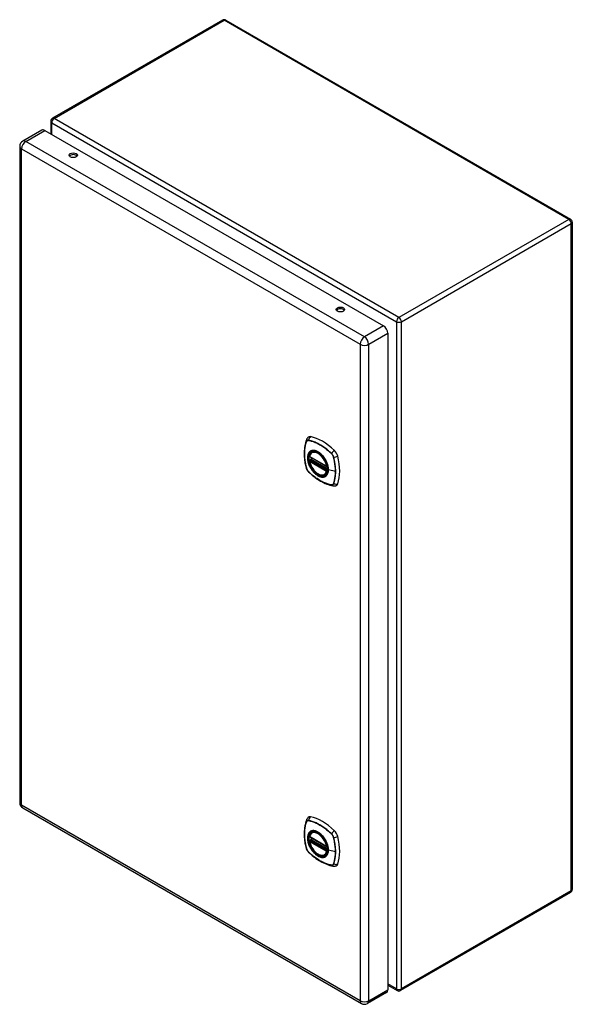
# Model space of a CAD drawing. Header units: inches. Extents: x 71 to 84.4, y 21.4 to 45.3.
import ezdxf

# ---------------------------------------------------------------- set-up
doc = ezdxf.new("R2010")
doc.units = ezdxf.units.IN
doc.header["$MEASUREMENT"] = 0
doc.layers.add('Visible Edges(ANSI)', color=7, linetype='Continuous', lineweight=25)
doc.layers.add('Visible Tangent Edges(ANSI)', color=7, linetype='Continuous', lineweight=25)

msp = doc.modelspace()

# ---------------------------------------------------------------- linework, layer by layer
at = {"layer": 'Visible Edges(ANSI)'}
for p, q in [((75.874, 45.291), (71.751, 42.91)), ((75.958, 45.291), (84.325, 40.461)), ((71.709, 42.838), (71.709, 42.533)), ((71.49, 42.624), (71.027, 42.357)), ((71.563, 42.617), (79.784, 37.87)), ((70.954, 42.23), (70.954, 26.3)), ((84.367, 40.388), (84.367, 24.195)), ((79.887, 37.692), (79.887, 21.761)), ((77.993, 34.7), (78.407, 34.461)), ((78.018, 34.638), (78.058, 34.662)), ((78.049, 34.804), (78.06, 34.81)), ((77.993, 34.604), (78.007, 34.612)), ((78.012, 34.624), (78.012, 34.626)), ((78.362, 34.262), (78.373, 34.268)), ((71.027, 26.173), (79.248, 21.427)), ((78.049, 25.575), (78.06, 25.581)), ((77.993, 25.471), (78.407, 25.232)), ((77.993, 25.375), (78.007, 25.383)), ((78.012, 25.395), (78.012, 25.398)), ((78.018, 25.409), (78.058, 25.433)), ((78.362, 25.033), (78.373, 25.039)), ((84.325, 24.123), (80.201, 21.742)), ((79.887, 21.875), (80.117, 21.742)), ((79.857, 21.694), (79.394, 21.427))]:
    msp.add_line(p, q, dxfattribs=at)
at = {"layer": 'Visible Edges(ANSI)', "flags": 128}
for points in [[(77.955, 35.171), (77.948, 35.164), (77.941, 35.157), (77.928, 35.141), (77.919, 35.125), (77.912, 35.109)], [(77.912, 35.109), (77.9, 35.072), (77.89, 35.034), (77.881, 34.995), (77.874, 34.956), (77.869, 34.915), (77.865, 34.874), (77.863, 34.832), (77.862, 34.789), (77.863, 34.746), (77.865, 34.702), (77.869, 34.657), (77.874, 34.612), (77.88, 34.567), (77.889, 34.521), (77.898, 34.476), (77.909, 34.429)], [(77.987, 34.713), (77.991, 34.728), (77.997, 34.742), (78.003, 34.755), (78.01, 34.767), (78.018, 34.778), (78.028, 34.788), (78.038, 34.796), (78.049, 34.804)], [(78.302, 34.724), (78.32, 34.701), (78.338, 34.678), (78.355, 34.653), (78.37, 34.628), (78.385, 34.602), (78.398, 34.575), (78.409, 34.548), (78.419, 34.52)], [(77.909, 34.429), (77.913, 34.415), (77.919, 34.401), (77.925, 34.387), (77.932, 34.374), (77.939, 34.362), (77.948, 34.35), (77.957, 34.338), (77.968, 34.327)], [(78.362, 34.262), (78.351, 34.256), (78.338, 34.251), (78.326, 34.248), (78.312, 34.246), (78.299, 34.246), (78.285, 34.247), (78.271, 34.249), (78.256, 34.252), (78.242, 34.257), (78.227, 34.263), (78.212, 34.27), (78.198, 34.278), (78.183, 34.287), (78.169, 34.297), (78.154, 34.308), (78.14, 34.32), (78.126, 34.333), (78.113, 34.347), (78.1, 34.362), (78.087, 34.377), (78.075, 34.393), (78.063, 34.41), (78.052, 34.427), (78.042, 34.445), (78.032, 34.462), (78.023, 34.481), (78.015, 34.499), (78.008, 34.518), (78.001, 34.536), (77.996, 34.555), (77.991, 34.574), (77.987, 34.592)], [(78.007, 34.612), (78.009, 34.614), (78.011, 34.617), (78.012, 34.621), (78.012, 34.624)], [(77.968, 34.327), (78.002, 34.295), (78.037, 34.264), (78.073, 34.234), (78.109, 34.205), (78.145, 34.178), (78.182, 34.153), (78.219, 34.129), (78.256, 34.107), (78.293, 34.086), (78.331, 34.067), (78.368, 34.05), (78.406, 34.034), (78.444, 34.02), (78.482, 34.009), (78.52, 33.999), (78.558, 33.991)], [(78.558, 33.991), (78.575, 33.988), (78.594, 33.988), (78.614, 33.991), (78.624, 33.994), (78.633, 33.997)], [(77.912, 25.88), (77.9, 25.843), (77.89, 25.805), (77.881, 25.766), (77.874, 25.727), (77.869, 25.686), (77.865, 25.645), (77.863, 25.603), (77.862, 25.56), (77.863, 25.517), (77.865, 25.473), (77.869, 25.428), (77.874, 25.383), (77.88, 25.338), (77.889, 25.293), (77.898, 25.247), (77.909, 25.201)], [(77.955, 25.942), (77.948, 25.935), (77.941, 25.928), (77.928, 25.912), (77.919, 25.896), (77.912, 25.88)], [(77.987, 25.484), (77.991, 25.499), (77.997, 25.513), (78.003, 25.526), (78.01, 25.538), (78.018, 25.549), (78.028, 25.559), (78.038, 25.567), (78.049, 25.575)], [(78.362, 25.033), (78.351, 25.027), (78.338, 25.022), (78.326, 25.019), (78.312, 25.017), (78.299, 25.017), (78.285, 25.018), (78.271, 25.02), (78.256, 25.023), (78.242, 25.028), (78.227, 25.034), (78.212, 25.041), (78.198, 25.049), (78.183, 25.058), (78.169, 25.068), (78.154, 25.079), (78.14, 25.091), (78.126, 25.104), (78.113, 25.118), (78.1, 25.133), (78.087, 25.148), (78.075, 25.164), (78.063, 25.181), (78.052, 25.198), (78.042, 25.216), (78.032, 25.234), (78.023, 25.252), (78.015, 25.27), (78.008, 25.289), (78.001, 25.308), (77.996, 25.326), (77.991, 25.345), (77.987, 25.363)], [(78.007, 25.383), (78.009, 25.385), (78.011, 25.389), (78.012, 25.392), (78.012, 25.395)], [(78.302, 25.495), (78.32, 25.472), (78.338, 25.449), (78.355, 25.424), (78.37, 25.399), (78.385, 25.373), (78.398, 25.346), (78.409, 25.319), (78.419, 25.291)], [(77.909, 25.201), (77.913, 25.186), (77.919, 25.172), (77.925, 25.158), (77.932, 25.146), (77.939, 25.133), (77.948, 25.121), (77.957, 25.11), (77.968, 25.099)], [(77.968, 25.099), (78.002, 25.066), (78.037, 25.035), (78.073, 25.005), (78.109, 24.977), (78.145, 24.95), (78.182, 24.924), (78.219, 24.9), (78.256, 24.878), (78.293, 24.857), (78.331, 24.838), (78.368, 24.821), (78.406, 24.805), (78.444, 24.792), (78.482, 24.78), (78.52, 24.77), (78.558, 24.762)], [(78.558, 24.762), (78.575, 24.76), (78.594, 24.76), (78.614, 24.762), (78.624, 24.765), (78.633, 24.768)]]:
    msp.add_lwpolyline(points, dxfattribs=at)
at = {"layer": 'Visible Edges(ANSI)'}
for centre, radius, start, end in [((75.916, 45.218), 0.084, 60, 120), ((71.793, 42.838), 0.084, 120, 180), ((71.1, 42.23), 0.146, 120, 180), ((84.283, 40.388), 0.084, 0, 60), ((77.999, 34.71), 0.0118, 166.5554, 240), ((77.999, 34.594), 0.0118, 120, 190.611), ((78.024, 34.628), 0.0118, 120, 187.8283), ((78.413, 34.471), 0.0118, 240, 282.6344), ((71.1, 26.3), 0.146, 180, 240), ((77.999, 25.481), 0.0118, 166.5554, 240), ((77.999, 25.365), 0.0118, 120, 190.611), ((78.024, 25.399), 0.0118, 120, 187.8283), ((78.413, 25.242), 0.0118, 240, 282.6344), ((84.283, 24.195), 0.084, 300, 0), ((80.159, 21.814), 0.084, 240, 300), ((79.321, 21.554), 0.146, 240, 300)]:
    msp.add_arc(centre, radius, start, end, dxfattribs=at)
for centre, major_axis, start_param, end_param in [((71.563, 42.497), (-0.073, 0.126), 5.497787, 6.283185), ((72.255, 41.97), (0.102, 0), 0.378178, 2.763414), ((78.738, 38.227), (0.102, 0), 0.378178, 2.763414), ((79.784, 37.751), (0.073, -0.126), 0.785398, 2.356194), ((78.052, 35.023), (-0.089, 0.153), 5.825423, 6.381985), ((78.303, 34.026), (-0.64, 1.108), 5.170151, 5.825423), ((78.198, 34.529), (0.157, -0.273), 2.363977, 7.060801), ((78.554, 34.734), (0.089, -0.153), 1.113034, 2.028558), ((77.816, 34.87), (-0.64, 1.108), 3.599355, 4.254627), ((78.554, 34.155), (0.089, -0.153), 6.184386, 6.740947), ((78.052, 25.795), (-0.089, 0.153), 5.825423, 6.381985), ((78.303, 24.798), (-0.64, 1.108), 5.170151, 5.825423), ((78.198, 25.3), (0.157, -0.273), 2.363977, 7.060801), ((78.554, 25.505), (0.089, -0.153), 1.113034, 2.028558), ((77.816, 25.641), (-0.64, 1.108), 3.599355, 4.254627), ((78.554, 24.926), (0.089, -0.153), 6.184386, 6.740947), ((79.784, 21.821), (0.073, -0.126), 0, 0.785398)]:
    msp.add_ellipse(centre, major_axis=major_axis, ratio=0.57735, start_param=start_param, end_param=end_param, dxfattribs=at)
for centre, major_axis in [((72.255, 42.013), (0.102, 0)), ((78.738, 38.27), (0.102, 0)), ((78.195, 34.526), (-0.16, 0.277)), ((78.195, 25.298), (-0.16, 0.277))]:
    msp.add_ellipse(centre, major_axis=major_axis, ratio=0.57735, dxfattribs=at)
at = {"layer": 'Visible Tangent Edges(ANSI)'}
for p, q in [((71.793, 42.906), (75.916, 45.287)), ((84.283, 40.457), (75.916, 45.287)), ((71.733, 42.803), (80.1, 37.973)), ((71.733, 42.518), (71.733, 42.803)), ((80.159, 38.076), (71.793, 42.906)), ((71.1, 42.35), (71.563, 42.617)), ((79.321, 37.603), (71.1, 42.35)), ((70.997, 42.171), (79.218, 37.425)), ((70.997, 26.24), (70.997, 42.171)), ((84.283, 40.457), (80.159, 38.076)), ((80.218, 37.973), (84.342, 40.354)), ((84.342, 24.161), (84.342, 40.354)), ((78.683, 38.221), (78.652, 38.238)), ((79.784, 37.87), (79.321, 37.603)), ((80.1, 37.973), (80.1, 21.78)), ((80.218, 21.78), (80.218, 37.973)), ((79.425, 37.425), (79.887, 37.692)), ((79.218, 37.425), (79.218, 21.494)), ((79.425, 21.494), (79.425, 37.425)), ((77.912, 35.064), (77.913, 35.064)), ((77.964, 35.094), (77.965, 35.094)), ((78.404, 34.466), (77.99, 34.705)), ((78.024, 34.638), (78.062, 34.66)), ((78.519, 34.774), (78.519, 34.773)), ((78.571, 34.684), (78.571, 34.683)), ((77.913, 34.423), (77.912, 34.424)), ((77.99, 34.589), (78.404, 34.35)), ((77.999, 34.604), (78.01, 34.61)), ((78.413, 34.365), (77.999, 34.604)), ((78.01, 34.61), (78.42, 34.374)), ((78.421, 34.391), (78.018, 34.623)), ((78.421, 34.408), (78.024, 34.638)), ((77.965, 34.333), (77.964, 34.334)), ((78.419, 34.369), (78.413, 34.365)), ((78.617, 34.337), (78.446, 34.38)), ((78.519, 34.013), (78.519, 34.013)), ((78.571, 34.043), (78.571, 34.043)), ((79.218, 21.494), (70.997, 26.24)), ((77.912, 25.835), (77.913, 25.835)), ((77.964, 25.865), (77.965, 25.865)), ((78.404, 25.237), (77.99, 25.476)), ((77.99, 25.36), (78.404, 25.121)), ((77.999, 25.375), (78.01, 25.381)), ((78.413, 25.136), (77.999, 25.375)), ((78.01, 25.381), (78.42, 25.145)), ((78.421, 25.162), (78.018, 25.394)), ((78.024, 25.409), (78.062, 25.431)), ((78.421, 25.179), (78.024, 25.409)), ((78.519, 25.545), (78.519, 25.545)), ((78.571, 25.455), (78.571, 25.455)), ((77.913, 25.194), (77.912, 25.195)), ((77.965, 25.104), (77.964, 25.105)), ((78.419, 25.14), (78.413, 25.136)), ((78.617, 25.108), (78.446, 25.151)), ((78.519, 24.784), (78.519, 24.784)), ((78.571, 24.814), (78.571, 24.814)), ((84.342, 24.161), (80.218, 21.78)), ((79.425, 21.494), (79.887, 21.761)), ((80.1, 21.78), (79.887, 21.903))]:
    msp.add_line(p, q, dxfattribs=at)
at = {"layer": 'Visible Tangent Edges(ANSI)', "flags": 128}
for points in [[(77.912, 35.066), (77.905, 35.044), (77.898, 35.022), (77.892, 34.999), (77.886, 34.975), (77.882, 34.951), (77.877, 34.927), (77.874, 34.902), (77.871, 34.876), (77.869, 34.85), (77.867, 34.824), (77.866, 34.797), (77.866, 34.77), (77.866, 34.743), (77.867, 34.715), (77.869, 34.687), (77.871, 34.659), (77.874, 34.63), (77.878, 34.601), (77.882, 34.572), (77.886, 34.543), (77.892, 34.513), (77.898, 34.484), (77.905, 34.454), (77.912, 34.424)], [(77.912, 34.424), (77.905, 34.453), (77.899, 34.483), (77.892, 34.513), (77.887, 34.542), (77.882, 34.572), (77.878, 34.601), (77.875, 34.63), (77.872, 34.658), (77.869, 34.687), (77.868, 34.715), (77.867, 34.742), (77.866, 34.77), (77.867, 34.797), (77.868, 34.823), (77.869, 34.849), (77.872, 34.875), (77.874, 34.901), (77.878, 34.925), (77.882, 34.95), (77.887, 34.974), (77.892, 34.997), (77.899, 35.02), (77.905, 35.042), (77.912, 35.064)], [(77.964, 35.096), (77.961, 35.097), (77.958, 35.097), (77.956, 35.097), (77.953, 35.097), (77.95, 35.097), (77.947, 35.097), (77.944, 35.096), (77.942, 35.096), (77.939, 35.095), (77.937, 35.094), (77.934, 35.093), (77.932, 35.092), (77.93, 35.09), (77.928, 35.089), (77.926, 35.087), (77.924, 35.085), (77.922, 35.083), (77.92, 35.081), (77.918, 35.079), (77.917, 35.077), (77.915, 35.074), (77.914, 35.071), (77.913, 35.069), (77.912, 35.066)], [(77.913, 35.064), (77.914, 35.067), (77.915, 35.069), (77.916, 35.072), (77.918, 35.074), (77.919, 35.077), (77.921, 35.079), (77.922, 35.081), (77.924, 35.083), (77.926, 35.085), (77.928, 35.086), (77.93, 35.088), (77.932, 35.089), (77.935, 35.09), (77.937, 35.091), (77.94, 35.092), (77.942, 35.093), (77.945, 35.094), (77.947, 35.094), (77.95, 35.095), (77.953, 35.095), (77.956, 35.095), (77.958, 35.095), (77.961, 35.094), (77.964, 35.094)], [(78.52, 34.775), (78.498, 34.796), (78.475, 34.817), (78.452, 34.837), (78.429, 34.857), (78.406, 34.876), (78.383, 34.894), (78.359, 34.911), (78.336, 34.928), (78.312, 34.944), (78.289, 34.96), (78.265, 34.975), (78.242, 34.989), (78.218, 35.002), (78.195, 35.014), (78.171, 35.026), (78.148, 35.037), (78.124, 35.047), (78.101, 35.056), (78.078, 35.065), (78.055, 35.073), (78.032, 35.08), (78.009, 35.086), (77.987, 35.092), (77.964, 35.096)], [(77.965, 35.094), (77.987, 35.089), (78.009, 35.084), (78.032, 35.078), (78.055, 35.071), (78.078, 35.063), (78.101, 35.055), (78.124, 35.045), (78.147, 35.035), (78.171, 35.024), (78.194, 35.013), (78.218, 35), (78.241, 34.987), (78.265, 34.973), (78.288, 34.959), (78.312, 34.943), (78.335, 34.927), (78.359, 34.91), (78.382, 34.893), (78.405, 34.874), (78.428, 34.855), (78.451, 34.836), (78.474, 34.816), (78.497, 34.795), (78.519, 34.774)], [(78, 34.824), (77.991, 34.816), (77.982, 34.807), (77.975, 34.797), (77.968, 34.786), (77.962, 34.774), (77.957, 34.762), (77.952, 34.748), (77.948, 34.734), (77.945, 34.72), (77.943, 34.704), (77.942, 34.688), (77.942, 34.671), (77.942, 34.654), (77.943, 34.637), (77.945, 34.619), (77.948, 34.601), (77.952, 34.583), (77.957, 34.564), (77.962, 34.545), (77.968, 34.526), (77.975, 34.508), (77.982, 34.489), (77.991, 34.47), (78, 34.452)], [(78.443, 34.382), (78.438, 34.324), (78.421, 34.275), (78.393, 34.238), (78.357, 34.214), (78.313, 34.205), (78.264, 34.21), (78.211, 34.23), (78.157, 34.263), (78.106, 34.309), (78.058, 34.364), (78.017, 34.427), (77.984, 34.494), (77.96, 34.563), (77.948, 34.63), (77.946, 34.693), (77.956, 34.748), (77.977, 34.792), (78.008, 34.825), (78.047, 34.843), (78.094, 34.847), (78.145, 34.837), (78.198, 34.811), (78.251, 34.773), (78.302, 34.724)], [(78.033, 34.843), (78.031, 34.842), (78.03, 34.842), (78.028, 34.841), (78.027, 34.84), (78.025, 34.84), (78.024, 34.839), (78.022, 34.838), (78.021, 34.838), (78.02, 34.837), (78.018, 34.836), (78.017, 34.835), (78.015, 34.835), (78.014, 34.834), (78.013, 34.833), (78.011, 34.832), (78.01, 34.831), (78.009, 34.83), (78.007, 34.829), (78.006, 34.829), (78.005, 34.828), (78.003, 34.827), (78.002, 34.826), (78.001, 34.825), (78, 34.824)], [(78.355, 34.657), (78.343, 34.674), (78.331, 34.69), (78.319, 34.706), (78.306, 34.722), (78.293, 34.736), (78.279, 34.751), (78.266, 34.764), (78.252, 34.776), (78.237, 34.788), (78.223, 34.799), (78.209, 34.808), (78.194, 34.817), (78.179, 34.825), (78.165, 34.832), (78.15, 34.838), (78.136, 34.843), (78.122, 34.847), (78.108, 34.849), (78.095, 34.851), (78.081, 34.851), (78.069, 34.851), (78.056, 34.849), (78.044, 34.847), (78.033, 34.843)], [(78.388, 34.599), (78.387, 34.602), (78.385, 34.604), (78.384, 34.607), (78.383, 34.609), (78.381, 34.612), (78.38, 34.614), (78.379, 34.617), (78.377, 34.619), (78.376, 34.621), (78.375, 34.624), (78.373, 34.626), (78.372, 34.629), (78.371, 34.631), (78.369, 34.633), (78.368, 34.636), (78.366, 34.638), (78.365, 34.641), (78.363, 34.643), (78.362, 34.645), (78.361, 34.648), (78.359, 34.65), (78.358, 34.652), (78.356, 34.655), (78.355, 34.657)], [(78.519, 34.773), (78.522, 34.77), (78.525, 34.767), (78.528, 34.764), (78.531, 34.761), (78.534, 34.758), (78.536, 34.754), (78.539, 34.751), (78.541, 34.747), (78.544, 34.743), (78.546, 34.74), (78.549, 34.736), (78.551, 34.732), (78.553, 34.728), (78.555, 34.724), (78.557, 34.72), (78.559, 34.716), (78.561, 34.712), (78.563, 34.708), (78.564, 34.704), (78.566, 34.7), (78.567, 34.696), (78.569, 34.692), (78.57, 34.688), (78.571, 34.684)], [(78.573, 34.684), (78.572, 34.688), (78.571, 34.692), (78.569, 34.696), (78.568, 34.701), (78.567, 34.705), (78.565, 34.709), (78.563, 34.713), (78.561, 34.717), (78.559, 34.721), (78.557, 34.725), (78.555, 34.729), (78.553, 34.733), (78.551, 34.737), (78.548, 34.741), (78.546, 34.745), (78.543, 34.748), (78.541, 34.752), (78.538, 34.756), (78.535, 34.759), (78.532, 34.763), (78.529, 34.766), (78.526, 34.769), (78.523, 34.772), (78.52, 34.775)], [(78.571, 34.683), (78.575, 34.668), (78.578, 34.653), (78.582, 34.639), (78.585, 34.624), (78.588, 34.609), (78.591, 34.594), (78.594, 34.579), (78.596, 34.564), (78.599, 34.55), (78.601, 34.535), (78.603, 34.52), (78.605, 34.506), (78.607, 34.491), (78.609, 34.477), (78.611, 34.463), (78.612, 34.448), (78.613, 34.434), (78.614, 34.42), (78.615, 34.406), (78.616, 34.392), (78.616, 34.378), (78.617, 34.364), (78.617, 34.35), (78.617, 34.337)], [(78.573, 34.042), (78.58, 34.064), (78.587, 34.086), (78.593, 34.109), (78.598, 34.132), (78.603, 34.156), (78.607, 34.181), (78.611, 34.206), (78.613, 34.231), (78.616, 34.257), (78.617, 34.283), (78.618, 34.31), (78.619, 34.337), (78.618, 34.364), (78.617, 34.392), (78.616, 34.42), (78.613, 34.448), (78.611, 34.477), (78.607, 34.506), (78.603, 34.535), (78.598, 34.565), (78.593, 34.594), (78.587, 34.624), (78.58, 34.654), (78.573, 34.684)], [(77.912, 34.424), (77.913, 34.42), (77.914, 34.416), (77.915, 34.411), (77.917, 34.407), (77.918, 34.403), (77.92, 34.399), (77.922, 34.395), (77.924, 34.391), (77.926, 34.387), (77.928, 34.383), (77.93, 34.379), (77.932, 34.375), (77.934, 34.371), (77.937, 34.367), (77.939, 34.363), (77.942, 34.359), (77.944, 34.356), (77.947, 34.352), (77.95, 34.349), (77.953, 34.345), (77.956, 34.342), (77.958, 34.339), (77.961, 34.336), (77.964, 34.333)], [(77.964, 34.334), (77.961, 34.337), (77.958, 34.34), (77.956, 34.343), (77.953, 34.346), (77.95, 34.349), (77.947, 34.353), (77.945, 34.356), (77.942, 34.36), (77.94, 34.364), (77.937, 34.367), (77.935, 34.371), (77.932, 34.375), (77.93, 34.379), (77.928, 34.383), (77.926, 34.387), (77.924, 34.391), (77.922, 34.395), (77.921, 34.399), (77.919, 34.403), (77.918, 34.407), (77.916, 34.411), (77.915, 34.415), (77.914, 34.419), (77.913, 34.423)], [(78, 34.452), (78.001, 34.45), (78.002, 34.447), (78.003, 34.445), (78.005, 34.442), (78.006, 34.44), (78.007, 34.437), (78.009, 34.435), (78.01, 34.432), (78.011, 34.43), (78.013, 34.428), (78.014, 34.425), (78.015, 34.423), (78.017, 34.42), (78.018, 34.418), (78.02, 34.416), (78.021, 34.413), (78.022, 34.411), (78.024, 34.408), (78.025, 34.406), (78.027, 34.404), (78.028, 34.401), (78.03, 34.399), (78.031, 34.397), (78.033, 34.394)], [(78.007, 34.612), (78.007, 34.612), (78.006, 34.612), (78.006, 34.612), (78.006, 34.612), (78.006, 34.612), (78.006, 34.612), (78.006, 34.612), (78.006, 34.612), (78.006, 34.612), (78.006, 34.612), (78.006, 34.612), (78.006, 34.612), (78.006, 34.612), (78.006, 34.612), (78.006, 34.612), (78.006, 34.612), (78.006, 34.612), (78.006, 34.612), (78.006, 34.612), (78.006, 34.612), (78.006, 34.612), (78.006, 34.612), (78.006, 34.612), (78.006, 34.612)], [(78.006, 34.612), (78.006, 34.612), (78.006, 34.612), (78.006, 34.612), (78.006, 34.612), (78.006, 34.612), (78.006, 34.612), (78.006, 34.612), (78.006, 34.612), (78.006, 34.612), (78.007, 34.612), (78.007, 34.612), (78.007, 34.612), (78.007, 34.612), (78.007, 34.612), (78.007, 34.612), (78.007, 34.611), (78.007, 34.611), (78.007, 34.611), (78.008, 34.611), (78.008, 34.611), (78.008, 34.611), (78.008, 34.611), (78.008, 34.611), (78.008, 34.611)], [(78.008, 34.611), (78.009, 34.611), (78.009, 34.611), (78.009, 34.611), (78.009, 34.611), (78.009, 34.611), (78.009, 34.611), (78.009, 34.611), (78.009, 34.611), (78.009, 34.611), (78.009, 34.611), (78.009, 34.611), (78.009, 34.611), (78.009, 34.611), (78.009, 34.611), (78.009, 34.611), (78.009, 34.611), (78.01, 34.611), (78.01, 34.611), (78.01, 34.61), (78.01, 34.61), (78.01, 34.61), (78.01, 34.61), (78.01, 34.61), (78.01, 34.61)], [(78.012, 34.625), (78.012, 34.625), (78.012, 34.625), (78.012, 34.625), (78.012, 34.625), (78.012, 34.625), (78.012, 34.625), (78.012, 34.625), (78.012, 34.625), (78.012, 34.625), (78.012, 34.625), (78.012, 34.625), (78.012, 34.625), (78.012, 34.625), (78.012, 34.625), (78.012, 34.625), (78.012, 34.624), (78.012, 34.624), (78.012, 34.624), (78.012, 34.624), (78.012, 34.624), (78.012, 34.624), (78.012, 34.624), (78.012, 34.624), (78.012, 34.624)], [(78.015, 34.625), (78.015, 34.625), (78.015, 34.625), (78.015, 34.625), (78.015, 34.625), (78.014, 34.625), (78.014, 34.625), (78.014, 34.625), (78.014, 34.625), (78.014, 34.625), (78.014, 34.625), (78.013, 34.625), (78.013, 34.625), (78.013, 34.625), (78.013, 34.625), (78.013, 34.625), (78.013, 34.625), (78.013, 34.625), (78.013, 34.625), (78.013, 34.625), (78.012, 34.625), (78.012, 34.625), (78.012, 34.625), (78.012, 34.625), (78.012, 34.625)], [(78.018, 34.623), (78.018, 34.623), (78.018, 34.623), (78.018, 34.623), (78.018, 34.623), (78.018, 34.624), (78.017, 34.624), (78.017, 34.624), (78.017, 34.624), (78.017, 34.624), (78.017, 34.624), (78.017, 34.624), (78.017, 34.624), (78.017, 34.624), (78.016, 34.624), (78.016, 34.624), (78.016, 34.624), (78.016, 34.624), (78.016, 34.624), (78.016, 34.624), (78.016, 34.624), (78.016, 34.625), (78.016, 34.625), (78.015, 34.625), (78.015, 34.625)], [(78.446, 34.38), (78.446, 34.389), (78.446, 34.397), (78.445, 34.406), (78.445, 34.415), (78.444, 34.424), (78.442, 34.433), (78.441, 34.442), (78.44, 34.451), (78.438, 34.46), (78.436, 34.469), (78.434, 34.478), (78.431, 34.488), (78.429, 34.497), (78.426, 34.506), (78.423, 34.516), (78.42, 34.525), (78.416, 34.534), (78.413, 34.544), (78.409, 34.553), (78.405, 34.563), (78.401, 34.572), (78.397, 34.581), (78.392, 34.59), (78.388, 34.599)], [(78.419, 34.52), (78.421, 34.514), (78.423, 34.508), (78.425, 34.502), (78.426, 34.496), (78.428, 34.491), (78.43, 34.485), (78.431, 34.479), (78.433, 34.473), (78.434, 34.467), (78.435, 34.461), (78.436, 34.455), (78.437, 34.45), (78.438, 34.444), (78.439, 34.438), (78.44, 34.432), (78.441, 34.427), (78.441, 34.421), (78.442, 34.415), (78.442, 34.41), (78.443, 34.404), (78.443, 34.399), (78.443, 34.393), (78.443, 34.388), (78.443, 34.382)], [(77.964, 34.333), (77.987, 34.311), (78.009, 34.291), (78.032, 34.27), (78.055, 34.251), (78.078, 34.232), (78.102, 34.214), (78.125, 34.196), (78.149, 34.179), (78.172, 34.163), (78.196, 34.148), (78.219, 34.133), (78.243, 34.119), (78.266, 34.106), (78.29, 34.093), (78.313, 34.082), (78.337, 34.071), (78.36, 34.06), (78.383, 34.051), (78.407, 34.043), (78.43, 34.035), (78.453, 34.028), (78.475, 34.022), (78.498, 34.016), (78.52, 34.012)], [(78.519, 34.013), (78.497, 34.018), (78.474, 34.023), (78.451, 34.029), (78.429, 34.036), (78.406, 34.044), (78.383, 34.052), (78.359, 34.062), (78.336, 34.072), (78.313, 34.083), (78.289, 34.094), (78.266, 34.107), (78.242, 34.12), (78.219, 34.134), (78.195, 34.148), (78.172, 34.164), (78.148, 34.18), (78.125, 34.197), (78.102, 34.214), (78.078, 34.233), (78.055, 34.252), (78.032, 34.271), (78.009, 34.291), (77.987, 34.312), (77.965, 34.333)], [(78.033, 34.394), (78.044, 34.378), (78.056, 34.361), (78.069, 34.345), (78.082, 34.33), (78.095, 34.315), (78.108, 34.301), (78.122, 34.288), (78.136, 34.276), (78.15, 34.264), (78.165, 34.253), (78.179, 34.243), (78.194, 34.235), (78.209, 34.227), (78.223, 34.22), (78.237, 34.214), (78.252, 34.209), (78.266, 34.205), (78.28, 34.202), (78.293, 34.201), (78.306, 34.2), (78.319, 34.201), (78.331, 34.202), (78.343, 34.205), (78.355, 34.209)], [(78.355, 34.209), (78.356, 34.209), (78.358, 34.21), (78.359, 34.21), (78.361, 34.211), (78.362, 34.212), (78.363, 34.212), (78.365, 34.213), (78.366, 34.214), (78.368, 34.215), (78.369, 34.215), (78.371, 34.216), (78.372, 34.217), (78.373, 34.218), (78.375, 34.219), (78.376, 34.219), (78.377, 34.22), (78.379, 34.221), (78.38, 34.222), (78.381, 34.223), (78.383, 34.224), (78.384, 34.225), (78.385, 34.226), (78.387, 34.227), (78.388, 34.228)], [(78.388, 34.228), (78.392, 34.232), (78.397, 34.236), (78.401, 34.24), (78.405, 34.245), (78.409, 34.25), (78.413, 34.255), (78.416, 34.26), (78.42, 34.266), (78.423, 34.272), (78.426, 34.277), (78.429, 34.284), (78.431, 34.29), (78.434, 34.297), (78.436, 34.303), (78.438, 34.31), (78.44, 34.317), (78.441, 34.325), (78.443, 34.332), (78.444, 34.34), (78.445, 34.348), (78.445, 34.356), (78.446, 34.364), (78.446, 34.372), (78.446, 34.38)], [(78.617, 34.337), (78.617, 34.323), (78.617, 34.31), (78.616, 34.297), (78.616, 34.283), (78.615, 34.27), (78.614, 34.257), (78.613, 34.244), (78.612, 34.231), (78.611, 34.219), (78.609, 34.206), (78.607, 34.194), (78.606, 34.181), (78.603, 34.169), (78.601, 34.157), (78.599, 34.145), (78.596, 34.133), (78.594, 34.121), (78.591, 34.11), (78.588, 34.098), (78.585, 34.087), (78.582, 34.076), (78.578, 34.065), (78.575, 34.054), (78.571, 34.043)], [(78.571, 34.043), (78.57, 34.04), (78.569, 34.038), (78.567, 34.035), (78.566, 34.033), (78.564, 34.03), (78.563, 34.028), (78.561, 34.026), (78.559, 34.024), (78.557, 34.022), (78.555, 34.021), (78.553, 34.019), (78.551, 34.018), (78.549, 34.017), (78.546, 34.016), (78.544, 34.015), (78.541, 34.014), (78.539, 34.013), (78.536, 34.013), (78.534, 34.012), (78.531, 34.012), (78.528, 34.012), (78.525, 34.012), (78.522, 34.013), (78.519, 34.013)], [(78.52, 34.012), (78.523, 34.011), (78.526, 34.011), (78.529, 34.011), (78.532, 34.011), (78.535, 34.011), (78.538, 34.011), (78.541, 34.011), (78.543, 34.012), (78.546, 34.013), (78.548, 34.014), (78.551, 34.015), (78.553, 34.016), (78.555, 34.017), (78.557, 34.019), (78.559, 34.021), (78.561, 34.023), (78.563, 34.025), (78.565, 34.027), (78.567, 34.029), (78.568, 34.031), (78.569, 34.034), (78.571, 34.036), (78.572, 34.039), (78.573, 34.042)], [(77.912, 25.837), (77.905, 25.815), (77.898, 25.793), (77.892, 25.77), (77.886, 25.746), (77.882, 25.722), (77.877, 25.698), (77.874, 25.673), (77.871, 25.647), (77.869, 25.622), (77.867, 25.595), (77.866, 25.569), (77.866, 25.542), (77.866, 25.514), (77.867, 25.486), (77.869, 25.458), (77.871, 25.43), (77.874, 25.401), (77.878, 25.373), (77.882, 25.343), (77.886, 25.314), (77.892, 25.285), (77.898, 25.255), (77.905, 25.225), (77.912, 25.195)], [(77.912, 25.195), (77.905, 25.225), (77.899, 25.254), (77.892, 25.284), (77.887, 25.314), (77.882, 25.343), (77.878, 25.372), (77.875, 25.401), (77.872, 25.429), (77.869, 25.458), (77.868, 25.486), (77.867, 25.513), (77.866, 25.541), (77.867, 25.568), (77.868, 25.594), (77.869, 25.621), (77.872, 25.646), (77.874, 25.672), (77.878, 25.697), (77.882, 25.721), (77.887, 25.745), (77.892, 25.768), (77.899, 25.791), (77.905, 25.813), (77.912, 25.835)], [(77.964, 25.867), (77.961, 25.868), (77.958, 25.868), (77.956, 25.868), (77.953, 25.868), (77.95, 25.868), (77.947, 25.868), (77.944, 25.867), (77.942, 25.867), (77.939, 25.866), (77.937, 25.865), (77.934, 25.864), (77.932, 25.863), (77.93, 25.861), (77.928, 25.86), (77.926, 25.858), (77.924, 25.856), (77.922, 25.854), (77.92, 25.852), (77.918, 25.85), (77.917, 25.848), (77.915, 25.845), (77.914, 25.842), (77.913, 25.84), (77.912, 25.837)], [(77.913, 25.835), (77.914, 25.838), (77.915, 25.841), (77.916, 25.843), (77.918, 25.846), (77.919, 25.848), (77.921, 25.85), (77.922, 25.852), (77.924, 25.854), (77.926, 25.856), (77.928, 25.857), (77.93, 25.859), (77.932, 25.86), (77.935, 25.861), (77.937, 25.863), (77.94, 25.863), (77.942, 25.864), (77.945, 25.865), (77.947, 25.865), (77.95, 25.866), (77.953, 25.866), (77.956, 25.866), (77.958, 25.866), (77.961, 25.865), (77.964, 25.865)], [(78.52, 25.546), (78.498, 25.568), (78.475, 25.588), (78.452, 25.608), (78.429, 25.628), (78.406, 25.647), (78.383, 25.665), (78.359, 25.683), (78.336, 25.699), (78.312, 25.716), (78.289, 25.731), (78.265, 25.746), (78.242, 25.76), (78.218, 25.773), (78.195, 25.785), (78.171, 25.797), (78.148, 25.808), (78.124, 25.818), (78.101, 25.828), (78.078, 25.836), (78.055, 25.844), (78.032, 25.851), (78.009, 25.857), (77.987, 25.863), (77.964, 25.867)], [(77.965, 25.865), (77.987, 25.86), (78.009, 25.855), (78.032, 25.849), (78.055, 25.842), (78.078, 25.834), (78.101, 25.826), (78.124, 25.817), (78.147, 25.806), (78.171, 25.796), (78.194, 25.784), (78.218, 25.772), (78.241, 25.758), (78.265, 25.744), (78.288, 25.73), (78.312, 25.714), (78.335, 25.698), (78.359, 25.681), (78.382, 25.664), (78.405, 25.645), (78.428, 25.627), (78.451, 25.607), (78.474, 25.587), (78.497, 25.566), (78.519, 25.545)], [(78, 25.595), (77.991, 25.587), (77.982, 25.578), (77.975, 25.568), (77.968, 25.557), (77.962, 25.545), (77.957, 25.533), (77.952, 25.519), (77.948, 25.505), (77.945, 25.491), (77.943, 25.475), (77.942, 25.459), (77.942, 25.443), (77.942, 25.426), (77.943, 25.408), (77.945, 25.39), (77.948, 25.372), (77.952, 25.354), (77.957, 25.335), (77.962, 25.316), (77.968, 25.297), (77.975, 25.279), (77.982, 25.26), (77.991, 25.242), (78, 25.223)], [(78.443, 25.154), (78.438, 25.095), (78.421, 25.047), (78.393, 25.009), (78.357, 24.985), (78.313, 24.976), (78.264, 24.981), (78.211, 25.001), (78.157, 25.034), (78.106, 25.08), (78.058, 25.135), (78.017, 25.198), (77.984, 25.265), (77.96, 25.334), (77.948, 25.402), (77.946, 25.464), (77.956, 25.519), (77.977, 25.564), (78.008, 25.596), (78.047, 25.614), (78.094, 25.618), (78.145, 25.608), (78.198, 25.583), (78.251, 25.544), (78.302, 25.495)], [(78.033, 25.614), (78.031, 25.613), (78.03, 25.613), (78.028, 25.612), (78.027, 25.612), (78.025, 25.611), (78.024, 25.61), (78.022, 25.609), (78.021, 25.609), (78.02, 25.608), (78.018, 25.607), (78.017, 25.607), (78.015, 25.606), (78.014, 25.605), (78.013, 25.604), (78.011, 25.603), (78.01, 25.602), (78.009, 25.601), (78.007, 25.601), (78.006, 25.6), (78.005, 25.599), (78.003, 25.598), (78.002, 25.597), (78.001, 25.596), (78, 25.595)], [(78.355, 25.428), (78.343, 25.445), (78.331, 25.462), (78.319, 25.478), (78.306, 25.493), (78.293, 25.508), (78.279, 25.522), (78.266, 25.535), (78.252, 25.547), (78.237, 25.559), (78.223, 25.57), (78.209, 25.58), (78.194, 25.588), (78.179, 25.596), (78.165, 25.603), (78.15, 25.609), (78.136, 25.614), (78.122, 25.618), (78.108, 25.62), (78.095, 25.622), (78.081, 25.623), (78.069, 25.622), (78.056, 25.62), (78.044, 25.618), (78.033, 25.614)], [(78.007, 25.383), (78.007, 25.383), (78.006, 25.383), (78.006, 25.383), (78.006, 25.383), (78.006, 25.383), (78.006, 25.383), (78.006, 25.383), (78.006, 25.383), (78.006, 25.383), (78.006, 25.383), (78.006, 25.383), (78.006, 25.383), (78.006, 25.383), (78.006, 25.383), (78.006, 25.383), (78.006, 25.383), (78.006, 25.383), (78.006, 25.383), (78.006, 25.383), (78.006, 25.383), (78.006, 25.383), (78.006, 25.383), (78.006, 25.383), (78.006, 25.383)], [(78.006, 25.383), (78.006, 25.383), (78.006, 25.383), (78.006, 25.383), (78.006, 25.383), (78.006, 25.383), (78.006, 25.383), (78.006, 25.383), (78.006, 25.383), (78.006, 25.383), (78.007, 25.383), (78.007, 25.383), (78.007, 25.383), (78.007, 25.383), (78.007, 25.383), (78.007, 25.383), (78.007, 25.383), (78.007, 25.383), (78.007, 25.382), (78.008, 25.382), (78.008, 25.382), (78.008, 25.382), (78.008, 25.382), (78.008, 25.382), (78.008, 25.382)], [(78.008, 25.382), (78.009, 25.382), (78.009, 25.382), (78.009, 25.382), (78.009, 25.382), (78.009, 25.382), (78.009, 25.382), (78.009, 25.382), (78.009, 25.382), (78.009, 25.382), (78.009, 25.382), (78.009, 25.382), (78.009, 25.382), (78.009, 25.382), (78.009, 25.382), (78.009, 25.382), (78.009, 25.382), (78.01, 25.382), (78.01, 25.382), (78.01, 25.382), (78.01, 25.382), (78.01, 25.382), (78.01, 25.382), (78.01, 25.381), (78.01, 25.381)], [(78.015, 25.396), (78.015, 25.396), (78.015, 25.396), (78.015, 25.396), (78.015, 25.396), (78.014, 25.396), (78.014, 25.396), (78.014, 25.396), (78.014, 25.396), (78.014, 25.396), (78.014, 25.396), (78.013, 25.396), (78.013, 25.396), (78.013, 25.396), (78.013, 25.396), (78.013, 25.396), (78.013, 25.396), (78.013, 25.396), (78.013, 25.396), (78.013, 25.396), (78.012, 25.396), (78.012, 25.396), (78.012, 25.396), (78.012, 25.396), (78.012, 25.396)], [(78.012, 25.396), (78.012, 25.396), (78.012, 25.396), (78.012, 25.396), (78.012, 25.396), (78.012, 25.396), (78.012, 25.396), (78.012, 25.396), (78.012, 25.396), (78.012, 25.396), (78.012, 25.396), (78.012, 25.396), (78.012, 25.396), (78.012, 25.396), (78.012, 25.396), (78.012, 25.396), (78.012, 25.396), (78.012, 25.396), (78.012, 25.395), (78.012, 25.395), (78.012, 25.395), (78.012, 25.395), (78.012, 25.395), (78.012, 25.395), (78.012, 25.395)], [(78.018, 25.394), (78.018, 25.394), (78.018, 25.394), (78.018, 25.395), (78.018, 25.395), (78.018, 25.395), (78.017, 25.395), (78.017, 25.395), (78.017, 25.395), (78.017, 25.395), (78.017, 25.395), (78.017, 25.395), (78.017, 25.395), (78.017, 25.395), (78.016, 25.395), (78.016, 25.395), (78.016, 25.395), (78.016, 25.395), (78.016, 25.395), (78.016, 25.396), (78.016, 25.396), (78.016, 25.396), (78.016, 25.396), (78.015, 25.396), (78.015, 25.396)], [(78.388, 25.371), (78.387, 25.373), (78.385, 25.376), (78.384, 25.378), (78.383, 25.38), (78.381, 25.383), (78.38, 25.385), (78.379, 25.388), (78.377, 25.39), (78.376, 25.393), (78.375, 25.395), (78.373, 25.397), (78.372, 25.4), (78.371, 25.402), (78.369, 25.405), (78.368, 25.407), (78.366, 25.409), (78.365, 25.412), (78.363, 25.414), (78.362, 25.417), (78.361, 25.419), (78.359, 25.421), (78.358, 25.424), (78.356, 25.426), (78.355, 25.428)], [(78.446, 25.151), (78.446, 25.16), (78.446, 25.168), (78.445, 25.177), (78.445, 25.186), (78.444, 25.195), (78.442, 25.204), (78.441, 25.213), (78.44, 25.222), (78.438, 25.231), (78.436, 25.24), (78.434, 25.249), (78.431, 25.259), (78.429, 25.268), (78.426, 25.277), (78.423, 25.287), (78.42, 25.296), (78.416, 25.306), (78.413, 25.315), (78.409, 25.324), (78.405, 25.334), (78.401, 25.343), (78.397, 25.352), (78.392, 25.361), (78.388, 25.371)], [(78.519, 25.545), (78.522, 25.542), (78.525, 25.538), (78.528, 25.535), (78.531, 25.532), (78.534, 25.529), (78.536, 25.525), (78.539, 25.522), (78.541, 25.518), (78.544, 25.515), (78.546, 25.511), (78.549, 25.507), (78.551, 25.503), (78.553, 25.499), (78.555, 25.495), (78.557, 25.491), (78.559, 25.487), (78.561, 25.483), (78.563, 25.479), (78.564, 25.475), (78.566, 25.471), (78.567, 25.467), (78.569, 25.463), (78.57, 25.459), (78.571, 25.455)], [(78.573, 25.455), (78.572, 25.459), (78.571, 25.463), (78.569, 25.467), (78.568, 25.472), (78.567, 25.476), (78.565, 25.48), (78.563, 25.484), (78.561, 25.488), (78.559, 25.492), (78.557, 25.496), (78.555, 25.5), (78.553, 25.504), (78.551, 25.508), (78.548, 25.512), (78.546, 25.516), (78.543, 25.52), (78.541, 25.523), (78.538, 25.527), (78.535, 25.53), (78.532, 25.534), (78.529, 25.537), (78.526, 25.54), (78.523, 25.543), (78.52, 25.546)], [(78.571, 25.455), (78.575, 25.44), (78.578, 25.425), (78.582, 25.41), (78.585, 25.395), (78.588, 25.38), (78.591, 25.365), (78.594, 25.35), (78.596, 25.336), (78.599, 25.321), (78.601, 25.306), (78.603, 25.292), (78.605, 25.277), (78.607, 25.263), (78.609, 25.248), (78.611, 25.234), (78.612, 25.219), (78.613, 25.205), (78.614, 25.191), (78.615, 25.177), (78.616, 25.163), (78.616, 25.149), (78.617, 25.135), (78.617, 25.122), (78.617, 25.108)], [(78.573, 24.813), (78.58, 24.835), (78.587, 24.857), (78.593, 24.88), (78.598, 24.903), (78.603, 24.927), (78.607, 24.952), (78.611, 24.977), (78.613, 25.002), (78.616, 25.028), (78.617, 25.054), (78.618, 25.081), (78.619, 25.108), (78.618, 25.135), (78.617, 25.163), (78.616, 25.191), (78.613, 25.22), (78.611, 25.248), (78.607, 25.277), (78.603, 25.307), (78.598, 25.336), (78.593, 25.365), (78.587, 25.395), (78.58, 25.425), (78.573, 25.455)], [(77.912, 25.195), (77.913, 25.191), (77.914, 25.187), (77.915, 25.183), (77.917, 25.178), (77.918, 25.174), (77.92, 25.17), (77.922, 25.166), (77.924, 25.162), (77.926, 25.158), (77.928, 25.154), (77.93, 25.15), (77.932, 25.146), (77.934, 25.142), (77.937, 25.138), (77.939, 25.134), (77.942, 25.13), (77.944, 25.127), (77.947, 25.123), (77.95, 25.12), (77.953, 25.116), (77.956, 25.113), (77.958, 25.11), (77.961, 25.107), (77.964, 25.104)], [(77.964, 25.105), (77.961, 25.108), (77.958, 25.111), (77.956, 25.114), (77.953, 25.117), (77.95, 25.121), (77.947, 25.124), (77.945, 25.127), (77.942, 25.131), (77.94, 25.135), (77.937, 25.138), (77.935, 25.142), (77.932, 25.146), (77.93, 25.15), (77.928, 25.154), (77.926, 25.158), (77.924, 25.162), (77.922, 25.166), (77.921, 25.17), (77.919, 25.174), (77.918, 25.178), (77.916, 25.182), (77.915, 25.186), (77.914, 25.19), (77.913, 25.194)], [(77.964, 25.104), (77.987, 25.082), (78.009, 25.062), (78.032, 25.042), (78.055, 25.022), (78.078, 25.003), (78.102, 24.985), (78.125, 24.967), (78.149, 24.95), (78.172, 24.934), (78.196, 24.919), (78.219, 24.904), (78.243, 24.89), (78.266, 24.877), (78.29, 24.864), (78.313, 24.853), (78.337, 24.842), (78.36, 24.832), (78.383, 24.822), (78.407, 24.814), (78.43, 24.806), (78.453, 24.799), (78.475, 24.793), (78.498, 24.787), (78.52, 24.783)], [(78.519, 24.784), (78.497, 24.789), (78.474, 24.794), (78.451, 24.8), (78.429, 24.807), (78.406, 24.815), (78.383, 24.823), (78.359, 24.833), (78.336, 24.843), (78.313, 24.854), (78.289, 24.865), (78.266, 24.878), (78.242, 24.891), (78.219, 24.905), (78.195, 24.92), (78.172, 24.935), (78.148, 24.951), (78.125, 24.968), (78.102, 24.986), (78.078, 25.004), (78.055, 25.023), (78.032, 25.042), (78.009, 25.062), (77.987, 25.083), (77.965, 25.104)], [(78, 25.223), (78.001, 25.221), (78.002, 25.218), (78.003, 25.216), (78.005, 25.213), (78.006, 25.211), (78.007, 25.208), (78.009, 25.206), (78.01, 25.204), (78.011, 25.201), (78.013, 25.199), (78.014, 25.196), (78.015, 25.194), (78.017, 25.192), (78.018, 25.189), (78.02, 25.187), (78.021, 25.184), (78.022, 25.182), (78.024, 25.18), (78.025, 25.177), (78.027, 25.175), (78.028, 25.173), (78.03, 25.17), (78.031, 25.168), (78.033, 25.166)], [(78.033, 25.166), (78.044, 25.149), (78.056, 25.132), (78.069, 25.116), (78.082, 25.101), (78.095, 25.086), (78.108, 25.072), (78.122, 25.059), (78.136, 25.047), (78.15, 25.035), (78.165, 25.024), (78.179, 25.015), (78.194, 25.006), (78.209, 24.998), (78.223, 24.991), (78.237, 24.985), (78.252, 24.98), (78.266, 24.976), (78.28, 24.974), (78.293, 24.972), (78.306, 24.971), (78.319, 24.972), (78.331, 24.973), (78.343, 24.976), (78.355, 24.98)], [(78.388, 24.999), (78.392, 25.003), (78.397, 25.007), (78.401, 25.011), (78.405, 25.016), (78.409, 25.021), (78.413, 25.026), (78.416, 25.031), (78.42, 25.037), (78.423, 25.043), (78.426, 25.049), (78.429, 25.055), (78.431, 25.061), (78.434, 25.068), (78.436, 25.074), (78.438, 25.081), (78.44, 25.089), (78.441, 25.096), (78.443, 25.103), (78.444, 25.111), (78.445, 25.119), (78.445, 25.127), (78.446, 25.135), (78.446, 25.143), (78.446, 25.151)], [(78.419, 25.291), (78.421, 25.285), (78.423, 25.28), (78.425, 25.274), (78.426, 25.268), (78.428, 25.262), (78.43, 25.256), (78.431, 25.25), (78.433, 25.244), (78.434, 25.238), (78.435, 25.232), (78.436, 25.226), (78.437, 25.221), (78.438, 25.215), (78.439, 25.209), (78.44, 25.203), (78.441, 25.198), (78.441, 25.192), (78.442, 25.186), (78.442, 25.181), (78.443, 25.175), (78.443, 25.17), (78.443, 25.164), (78.443, 25.159), (78.443, 25.154)], [(78.617, 25.108), (78.617, 25.094), (78.617, 25.081), (78.616, 25.068), (78.616, 25.055), (78.615, 25.041), (78.614, 25.028), (78.613, 25.015), (78.612, 25.003), (78.611, 24.99), (78.609, 24.977), (78.607, 24.965), (78.606, 24.952), (78.603, 24.94), (78.601, 24.928), (78.599, 24.916), (78.596, 24.904), (78.594, 24.892), (78.591, 24.881), (78.588, 24.869), (78.585, 24.858), (78.582, 24.847), (78.578, 24.836), (78.575, 24.825), (78.571, 24.814)], [(78.355, 24.98), (78.356, 24.98), (78.358, 24.981), (78.359, 24.982), (78.361, 24.982), (78.362, 24.983), (78.363, 24.984), (78.365, 24.984), (78.366, 24.985), (78.368, 24.986), (78.369, 24.986), (78.371, 24.987), (78.372, 24.988), (78.373, 24.989), (78.375, 24.99), (78.376, 24.99), (78.377, 24.991), (78.379, 24.992), (78.38, 24.993), (78.381, 24.994), (78.383, 24.995), (78.384, 24.996), (78.385, 24.997), (78.387, 24.998), (78.388, 24.999)], [(78.571, 24.814), (78.57, 24.811), (78.569, 24.809), (78.567, 24.806), (78.566, 24.804), (78.564, 24.801), (78.563, 24.799), (78.561, 24.797), (78.559, 24.795), (78.557, 24.793), (78.555, 24.792), (78.553, 24.79), (78.551, 24.789), (78.549, 24.788), (78.546, 24.787), (78.544, 24.786), (78.541, 24.785), (78.539, 24.784), (78.536, 24.784), (78.534, 24.784), (78.531, 24.783), (78.528, 24.783), (78.525, 24.784), (78.522, 24.784), (78.519, 24.784)], [(78.52, 24.783), (78.523, 24.782), (78.526, 24.782), (78.529, 24.782), (78.532, 24.782), (78.535, 24.782), (78.538, 24.782), (78.541, 24.783), (78.543, 24.783), (78.546, 24.784), (78.548, 24.785), (78.551, 24.786), (78.553, 24.787), (78.555, 24.789), (78.557, 24.79), (78.559, 24.792), (78.561, 24.794), (78.563, 24.796), (78.565, 24.798), (78.567, 24.8), (78.568, 24.802), (78.569, 24.805), (78.571, 24.808), (78.572, 24.81), (78.573, 24.813)]]:
    msp.add_lwpolyline(points, dxfattribs=at)
at = {"layer": 'Visible Tangent Edges(ANSI)'}
for centre, major_axis, ratio, start_param, end_param in [((75.916, 45.218), (-0.042, 0.0727), 0.57735, 5.497787, 6.283185), ((75.916, 45.218), (0.042, 0.0727), 0.57735, 0, 0.785398), ((71.793, 42.838), (-0.084, 0), 0.57735, 0, 0.785398), ((71.793, 42.838), (0.042, 0.0727), 0.57735, 0.785398, 2.356194), ((71.793, 42.838), (-0.042, 0.0727), 0.57735, 5.497787, 6.283185), ((71.1, 42.23), (-0.073, -0.126), 0.57735, 3.926991, 5.497787), ((71.1, 42.23), (-0.073, 0.126), 0.57735, 5.497787, 6.283185), ((71.1, 42.23), (-0.146, 0), 0.57735, 0, 0.785398), ((84.283, 40.388), (0.042, 0.0727), 0.57735, 0, 0.785398), ((84.283, 40.388), (0.042, -0.0727), 0.57735, 0.785398, 2.356194), ((84.283, 40.388), (0.084, 0), 0.57735, 5.497787, 6.283185), ((80.159, 38.007), (-0.042, -0.0727), 0.57735, 3.926991, 5.497787), ((80.159, 38.007), (0.042, -0.0727), 0.57735, 0.785398, 2.356194), ((80.159, 38.007), (0.084, 0), 0.57735, 3.926991, 5.497787), ((79.321, 37.484), (0.073, 0.126), 0.57735, 0.785398, 2.356194), ((79.321, 37.484), (-0.073, 0.126), 0.57735, 3.926991, 5.497787), ((79.321, 37.484), (-0.146, 0), 0.57735, 0.785398, 2.356194), ((78.05, 35.085), (-0.021, -0.116), 0.732433, 3.838794, 4.748151), ((78.024, 35.069), (-0.111, 0.039), 0.732433, 0, 0.489359), ((77.921, 35.066), (0.00929, -0.00325), 0.728939, 3.628045, 3.868691), ((77.972, 35.095), (0.00187, 0.00966), 0.73228, 1.612785, 1.853431), ((78.197, 34.528), (-0.173, 0.3), 0.57735, 5.055237, 10.652726), ((77.999, 34.71), (-0.0115, 0.0027), 0.697177, 0, 0.936254), ((78.197, 34.528), (-0.151, 0.261), 0.57735, 4.164956, 6.830618), ((77.999, 34.71), (-0.0059, -0.0102), 0.57735, 5.497787, 6.283185), ((78.206, 34.533), (-0.156, 0.271), 0.57735, 6.166197, 6.283185), ((78.525, 34.775), (-0.00681, -0.0071), 0.362844, 5.090715, 5.331361), ((78.579, 34.779), (-0.0822, -0.0848), 0.360844, 4.183447, 5.092804), ((78.576, 34.688), (-0.00956, -0.00235), 0.362844, 0.951824, 1.19247), ((78.606, 34.733), (-0.115, -0.029), 0.360844, 1.190381, 2.099738), ((78.024, 34.458), (-0.115, -0.029), 0.360844, 0, 0.144706), ((77.921, 34.427), (-0.00955, -0.00239), 0.366185, 0.145032, 0.385678), ((77.999, 34.594), (-0.0116, -0.0022), 0.424984, 0, 0.691657), ((77.999, 34.594), (-0.0059, -0.0102), 0.57735, 3.926991, 5.497787), ((78.197, 34.528), (0.151, -0.261), 0.57735, 4.164956, 6.830618), ((77.999, 34.594), (-0.0059, 0.0102), 0.57735, 5.497787, 6.283185), ((78.001, 34.623), (0.0018, -0.0117), 0.983841, 0.332621, 1.648576), ((78.007, 34.621), (0.0039, 0.0112), 0.653911, 3.808835, 5.235416), ((78.01, 34.62), (0.0059, 0.0102), 0.57735, 3.926991, 5.335914), ((78.024, 34.628), (-0.0117, -0.0016), 0.470841, 0, 0.203742), ((78.024, 34.628), (-0.0059, -0.0102), 0.57735, 3.926991, 5.351326), ((78.024, 34.628), (-0.0059, 0.0102), 0.57735, 5.497787, 6.283185), ((78.413, 34.471), (-0.0059, -0.0102), 0.57735, 5.497787, 6.283185), ((78.413, 34.471), (-0.0116, -0.0022), 0.424984, 0.691657, 1.603666), ((77.972, 34.339), (-0.00685, -0.00707), 0.366185, 5.897507, 6.138153), ((78.05, 34.412), (-0.0822, -0.0848), 0.360844, 6.13848, 6.283185), ((78.206, 34.533), (0.156, -0.271), 0.57735, 0, 0.116988), ((78.413, 34.355), (0.0059, 0.0102), 0.57735, 0.785398, 2.356194), ((78.413, 34.355), (0.0115, -0.0027), 0.697177, 4.077847, 5.160757), ((78.413, 34.355), (0.0059, -0.0102), 0.57735, 1.624298, 2.356194), ((78.448, 34.383), (-0.00492, 0), 0.57735, 0.141897, 1.156289), ((78.525, 34.02), (0.00183, 0.00967), 0.728939, 2.414494, 2.65514), ((78.579, 34.107), (-0.021, -0.116), 0.732433, 5.793826, 6.283185), ((78.576, 34.049), (-0.0093, 0.00321), 0.73228, 1.288161, 1.528808), ((78.606, 34.122), (-0.111, 0.039), 0.732433, 1.535035, 2.444392), ((71.1, 26.3), (-0.146, 0), 0.57735, 0, 0.785398), ((71.1, 26.3), (-0.073, -0.126), 0.57735, 5.497787, 6.283185), ((78.024, 25.84), (-0.111, 0.039), 0.732433, 0, 0.489359), ((77.921, 25.837), (0.00929, -0.00325), 0.728939, 3.628045, 3.868691), ((78.05, 25.856), (-0.021, -0.116), 0.732433, 3.838794, 4.748151), ((77.972, 25.866), (0.00187, 0.00966), 0.73228, 1.612785, 1.853431), ((78.197, 25.299), (-0.173, 0.3), 0.57735, 5.055237, 10.652726), ((78.197, 25.299), (-0.151, 0.261), 0.57735, 4.164956, 6.830618), ((78.206, 25.304), (-0.156, 0.271), 0.57735, 6.166197, 6.283185), ((78.579, 25.55), (-0.0822, -0.0848), 0.360844, 4.183447, 5.092804), ((77.999, 25.481), (-0.0115, 0.0027), 0.697177, 0, 0.936254), ((77.999, 25.365), (-0.0116, -0.0022), 0.424984, 0, 0.691657), ((77.999, 25.481), (-0.0059, -0.0102), 0.57735, 5.497787, 6.283185), ((77.999, 25.365), (-0.0059, -0.0102), 0.57735, 3.926991, 5.497787), ((78.197, 25.299), (0.151, -0.261), 0.57735, 4.164956, 6.830618), ((77.999, 25.365), (-0.0059, 0.0102), 0.57735, 5.497787, 6.283185), ((78.001, 25.394), (0.0018, -0.0117), 0.983841, 0.332621, 1.648576), ((78.007, 25.392), (0.0039, 0.0112), 0.653911, 3.808835, 5.235416), ((78.01, 25.391), (0.0059, 0.0102), 0.57735, 3.926991, 5.335914), ((78.024, 25.399), (-0.0117, -0.0016), 0.470841, 0, 0.203742), ((78.024, 25.399), (-0.0059, -0.0102), 0.57735, 3.926991, 5.351326), ((78.024, 25.399), (-0.0059, 0.0102), 0.57735, 5.497787, 6.283185), ((78.525, 25.547), (-0.00681, -0.0071), 0.362844, 5.090715, 5.331361), ((78.576, 25.459), (-0.00956, -0.00235), 0.362844, 0.951824, 1.19247), ((78.606, 25.504), (-0.115, -0.029), 0.360844, 1.190381, 2.099738), ((78.024, 25.229), (-0.115, -0.029), 0.360844, 0, 0.144706), ((77.921, 25.198), (-0.00955, -0.00239), 0.366185, 0.145032, 0.385678), ((77.972, 25.11), (-0.00685, -0.00707), 0.366185, 5.897507, 6.138153), ((78.05, 25.183), (-0.0822, -0.0848), 0.360844, 6.13848, 6.283185), ((78.413, 25.242), (-0.0059, -0.0102), 0.57735, 5.497787, 6.283185), ((78.413, 25.242), (-0.0116, -0.0022), 0.424984, 0.691657, 1.603666), ((78.413, 25.126), (0.0059, 0.0102), 0.57735, 0.785398, 2.356194), ((78.413, 25.126), (0.0115, -0.0027), 0.697177, 4.077847, 5.160757), ((78.413, 25.126), (0.0059, -0.0102), 0.57735, 1.624298, 2.356194), ((78.448, 25.154), (-0.00492, 0), 0.57735, 0.141897, 1.156289), ((78.206, 25.304), (0.156, -0.271), 0.57735, 0, 0.116988), ((78.525, 24.791), (0.00183, 0.00967), 0.728939, 2.414494, 2.65514), ((78.579, 24.878), (-0.021, -0.116), 0.732433, 5.793826, 6.283185), ((78.576, 24.82), (-0.0093, 0.00321), 0.73228, 1.288161, 1.528808), ((78.606, 24.893), (-0.111, 0.039), 0.732433, 1.535035, 2.444392), ((84.283, 24.195), (0.042, -0.0727), 0.57735, 0, 0.785398), ((84.283, 24.195), (0.084, 0), 0.57735, 5.497787, 6.283185), ((80.159, 21.814), (-0.084, 0), 0.57735, 0.785398, 2.356194), ((80.159, 21.814), (-0.042, -0.0727), 0.57735, 5.497787, 6.283185), ((80.159, 21.814), (0.042, -0.0727), 0.57735, 0, 0.785398), ((79.321, 21.554), (-0.073, -0.126), 0.57735, 5.497787, 6.283185), ((79.321, 21.554), (0.146, 0), 0.57735, 3.926991, 5.497787), ((79.321, 21.554), (0.073, -0.126), 0.57735, 0, 0.785398)]:
    msp.add_ellipse(centre, major_axis=major_axis, ratio=ratio, start_param=start_param, end_param=end_param, dxfattribs=at)
for centre, major_axis in [((78.198, 34.528), (0.171, -0.296)), ((78.195, 34.527), (-0.163, 0.282)), ((78.195, 34.526), (0.162, -0.281)), ((78.198, 25.299), (0.171, -0.296)), ((78.195, 25.298), (-0.163, 0.282)), ((78.195, 25.298), (0.162, -0.281))]:
    msp.add_ellipse(centre, major_axis=major_axis, ratio=0.57735, dxfattribs=at)

doc.saveas('drawing.dxf')
